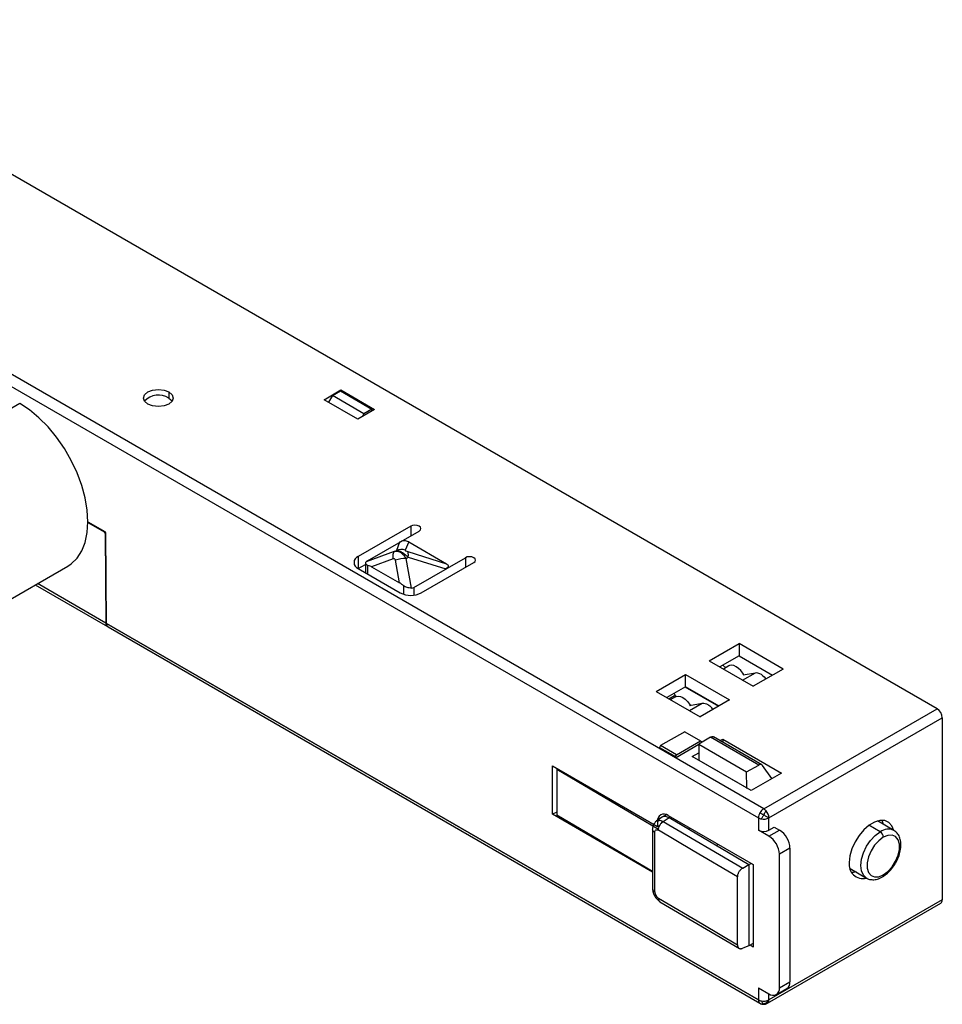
# Paper-space layout '_Isométrica' of a CAD drawing. Header units: millimetres. Extents: x -88 to 61, y -85 to 19.
# Tile 5 of 5: x -1 to 61, y -47 to 19. Entities that reach past the tile are written whole.
import ezdxf

# ---------------------------------------------------------------- set-up
doc = ezdxf.new("R2010")
doc.units = ezdxf.units.MM

psp = doc.layouts.new('_Isométrica')

# ---------------------------------------------------------------- linework, layer by layer
at = {"color": 7, "linetype": 'Continuous', "lineweight": 25}
for p, q in [((60.94, -27.423), (-19.388, 18.949)), ((49.272, -34.158), (-31.055, 12.214)), ((-31.409, 11.601), (48.919, -34.77)), ((9.232, -6.104), (9.232, -6.512)), ((19.68, -6.625), (20.811, -5.971)), ((21.942, -7.931), (19.68, -6.625)), ((20.246, -6.343), (19.982, -6.799)), ((20.246, -6.343), (20.776, -6.037)), ((22.367, -7.567), (20.246, -6.343)), ((20.776, -6.037), (22.897, -7.261)), ((20.811, -5.971), (23.074, -7.278)), ((20.811, -6.057), (20.811, -5.971)), ((-0.809, -6.88), (-9.86, -12.105)), ((23.074, -7.278), (21.942, -7.931)), ((22.897, -7.261), (22.367, -7.567)), ((22.897, -7.261), (22.897, -7.379)), ((22.264, -7.745), (22.367, -7.567)), ((3.787, -14.882), (4.87, -15.507)), ((3.788, -14.841), (4.92, -15.495)), ((25.514, -15.136), (21.978, -17.177)), ((25.514, -15.136), (25.514, -15.789)), ((4.906, -15.486), (4.87, -15.507)), ((4.99, -15.601), (4.941, -15.629)), ((4.941, -15.629), (4.987, -21.657)), ((5.036, -21.686), (4.991, -15.616)), ((22.614, -17.463), (26.079, -15.462)), ((24.765, -16.221), (24.544, -16.765)), ((25.375, -16.199), (25.147, -16.759)), ((25.375, -16.199), (27.915, -17.665)), ((21.978, -17.177), (21.978, -17.993)), ((24.403, -16.846), (22.503, -17.538)), ((24.403, -16.846), (24.544, -16.765)), ((25.205, -17.309), (25.345, -17.227)), ((25.307, -16.851), (27.915, -17.665)), ((25.345, -17.227), (27.876, -18.017)), ((-6.61, -23.042), (2.441, -17.817)), ((21.978, -17.993), (22.468, -17.711)), ((22.468, -17.608), (22.468, -18.276)), ((22.614, -17.75), (22.614, -18.361)), ((24.324, -17.338), (22.883, -17.863)), ((22.883, -17.863), (24.75, -18.94)), ((24.75, -18.94), (24.484, -17.431)), ((25.556, -19.3), (25.205, -17.309)), ((25.726, -19.259), (29.191, -17.258)), ((26.221, -19.626), (29.756, -17.585)), ((29.191, -17.258), (29.191, -17.912)), ((21.978, -17.993), (24.806, -19.626)), ((0.241, -19.087), (5.093, -21.888)), ((4.987, -21.657), (0.388, -19.002)), ((25.019, -19.137), (25.019, -19.719)), ((25.726, -19.259), (25.726, -19.782)), ((5.036, -21.686), (48.919, -47.019)), ((48.919, -47.019), (5.036, -21.686)), ((5.138, -21.914), (49.022, -47.248)), ((45.595, -24.198), (47.611, -23.035)), ((50.581, -24.749), (47.611, -23.035)), ((47.611, -23.035), (47.611, -23.865)), ((45.595, -24.198), (48.565, -25.912)), ((47.611, -23.865), (46.315, -24.613)), ((46.713, -24.662), (46.513, -24.499)), ((47.611, -23.865), (49.861, -25.164)), ((42.025, -26.259), (44.004, -25.116)), ((44.004, -25.116), (46.974, -26.831)), ((44.017, -25.94), (44.004, -25.116)), ((46.914, -24.545), (46.556, -24.752)), ((47.851, -25.5), (48.724, -24.997)), ((47.9, -25.148), (48.724, -24.997)), ((50.581, -24.749), (48.565, -25.912)), ((42.025, -26.259), (44.994, -27.974)), ((44.017, -25.94), (42.744, -26.675)), ((43.956, -25.94), (46.237, -27.257)), ((46.267, -27.239), (44.017, -25.94)), ((42.883, -26.755), (43.271, -26.535)), ((43.325, -26.617), (42.985, -26.814)), ((45.135, -27.068), (44.28, -27.238)), ((45.135, -27.068), (44.28, -27.562)), ((46.974, -26.831), (44.994, -27.974)), ((49.272, -34.158), (60.94, -27.423)), ((49.626, -34.77), (61.293, -28.035)), ((61.293, -28.035), (61.293, -40.283)), ((43.96, -28.969), (42.334, -29.908)), ((43.96, -28.969), (45.021, -29.581)), ((43.324, -30.724), (44.899, -29.815)), ((43.395, -30.52), (45.021, -29.581)), ((44.898, -29.816), (48.122, -31.677)), ((45.691, -29.339), (44.899, -29.817)), ((44.899, -29.817), (44.904, -30.876)), ((45.021, -29.581), (45.092, -29.622)), ((45.092, -29.622), (45.092, -29.701)), ((48.941, -31.215), (45.691, -29.339)), ((49.147, -31.197), (45.888, -29.316)), ((46.329, -29.571), (46.515, -29.464)), ((46.515, -29.464), (50.474, -31.75)), ((46.515, -29.464), (46.515, -29.678)), ((42.334, -29.908), (42.263, -30.03)), ((42.263, -30.03), (43.324, -30.643)), ((42.263, -30.03), (42.263, -30.112)), ((43.395, -30.52), (42.334, -29.908)), ((44.464, -30.648), (44.902, -30.395)), ((43.324, -30.643), (43.395, -30.52)), ((43.324, -30.643), (43.324, -30.724)), ((48.424, -32.934), (44.464, -30.648)), ((44.904, -30.876), (44.882, -30.889)), ((44.902, -30.875), (48.128, -32.737)), ((35.061, -34.528), (35.061, -31.262)), ((35.061, -31.262), (42.133, -35.344)), ((35.4, -31.457), (35.348, -31.492)), ((35.348, -31.492), (42.198, -35.521)), ((35.348, -31.492), (35.348, -34.594)), ((48.121, -31.677), (48.941, -31.215)), ((48.126, -32.736), (48.121, -31.677)), ((50.474, -31.75), (48.424, -32.934)), ((49.829, -32.123), (49.191, -31.238)), ((48.103, -32.748), (48.126, -32.736)), ((35.348, -34.389), (35.061, -34.528)), ((41.794, -38.415), (35.061, -34.528)), ((41.794, -38.386), (35.348, -34.594)), ((42.429, -34.718), (42.066, -34.978)), ((42.133, -35.017), (42.287, -34.928)), ((42.133, -35.017), (42.133, -35.344)), ((42.727, -34.554), (42.461, -34.698)), ((42.511, -35.008), (42.899, -34.749)), ((42.511, -35.008), (47.857, -38.152)), ((42.84, -34.609), (48.565, -37.914)), ((42.899, -34.749), (42.993, -34.698)), ((42.899, -34.749), (48.279, -37.913)), ((48.919, -34.77), (48.919, -35.587)), ((49.626, -35.587), (49.626, -34.77)), ((58.037, -35.613), (56.933, -34.976)), ((57.217, -34.932), (57.321, -35.2)), ((41.794, -35.54), (41.794, -39.541)), ((42.133, -35.344), (42.292, -35.252)), ((44.195, -35.511), (44.299, -35.452)), ((49.626, -35.995), (48.919, -35.587)), ((49.626, -35.587), (49.979, -35.383)), ((49.626, -35.995), (50.333, -35.587)), ((49.979, -35.383), (50.333, -35.587)), ((57.112, -35.705), (56.356, -35.269)), ((46.21, -36.555), (46.091, -36.627)), ((46.214, -36.557), (46.091, -36.627)), ((51.04, -36.812), (50.333, -37.22)), ((51.04, -36.812), (51.04, -45.794)), ((50.333, -46.202), (50.333, -37.22)), ((47.857, -38.152), (48.279, -37.913)), ((48.279, -37.913), (48.425, -37.833)), ((48.279, -37.913), (48.279, -43.384)), ((48.565, -37.914), (48.565, -43.467)), ((55.083, -38.18), (56.187, -38.817)), ((47.504, -43.307), (47.504, -38.727)), ((42.289, -40.408), (47.64, -43.555)), ((61.293, -40.283), (49.626, -47.019)), ((49.522, -47.248), (61.19, -40.512)), ((48.279, -43.384), (47.857, -43.546)), ((48.565, -43.216), (48.279, -43.384)), ((48.565, -43.467), (48.35, -43.342)), ((48.919, -46.202), (49.626, -46.61)), ((48.919, -46.202), (48.919, -47.019)), ((50.126, -46.66), (50.833, -46.252)), ((50.333, -46.202), (51.04, -45.794)), ((49.626, -47.019), (49.626, -46.61))]:
    psp.add_line(p, q, dxfattribs=at)
at = {"color": 7, "linetype": 'Continuous', "lineweight": 25, "flags": 128}
for points in [[(7.818, -6.921), (7.601, -6.733), (7.525, -6.512), (7.601, -6.291), (7.818, -6.104), (8.142, -5.979), (8.525, -5.935), (8.908, -5.979), (9.232, -6.104)], [(9.232, -6.104), (9.449, -6.291), (9.525, -6.512), (9.449, -6.733), (9.232, -6.921), (8.908, -7.046), (8.525, -7.09), (8.142, -7.046), (7.818, -6.921)], [(9.232, -6.512), (9.449, -6.7), (9.461, -6.717)], [(2.441, -17.817), (2.665, -17.668), (3.058, -17.289), (3.372, -16.806), (3.601, -16.229), (3.741, -15.569), (3.788, -14.841), (3.741, -14.058), (3.601, -13.238), (3.372, -12.396), (3.058, -11.55), (2.665, -10.717), (2.201, -9.914), (1.676, -9.157), (1.101, -8.462), (0.486, -7.842), (-0.155, -7.312), (-0.809, -6.88)], [(26.079, -15.462), (26.166, -15.387), (26.196, -15.299), (26.166, -15.211), (26.079, -15.136), (25.949, -15.086), (25.796, -15.068), (25.643, -15.086), (25.514, -15.136)], [(29.756, -17.585), (29.843, -17.51), (29.873, -17.422), (29.843, -17.333), (29.756, -17.258), (29.626, -17.208), (29.473, -17.191), (29.32, -17.208), (29.191, -17.258)], [(47.926, -25.144), (47.859, -25.034), (47.724, -24.856), (47.573, -24.708), (47.414, -24.595), (47.255, -24.524), (47.104, -24.499), (46.969, -24.52), (46.914, -24.545)], [(43.325, -26.617), (43.38, -26.592), (43.515, -26.57), (43.666, -26.596), (43.825, -26.667), (43.984, -26.779), (44.135, -26.928), (44.27, -27.105), (44.343, -27.226)], [(49.022, -34.422), (49.05, -34.438), (49.08, -34.455), (49.11, -34.473), (49.141, -34.491), (49.173, -34.509), (49.206, -34.528), (49.239, -34.547), (49.272, -34.566)], [(49.272, -34.566), (49.294, -34.529), (49.315, -34.493), (49.336, -34.456), (49.356, -34.421), (49.376, -34.387), (49.395, -34.354), (49.413, -34.322), (49.43, -34.293)], [(49.114, -34.84), (49.131, -34.811), (49.15, -34.779), (49.169, -34.746), (49.188, -34.712), (49.209, -34.676), (49.23, -34.64), (49.251, -34.603), (49.272, -34.566)], [(49.272, -34.566), (49.324, -34.596), (49.375, -34.626), (49.424, -34.654), (49.471, -34.681), (49.516, -34.707), (49.557, -34.731), (49.594, -34.752), (49.626, -34.77)], [(58.028, -35.608), (57.902, -35.301), (57.694, -35.073), (57.419, -34.951), (57.095, -34.941), (56.739, -35.046), (56.372, -35.257), (56.016, -35.564), (55.692, -35.948), (55.418, -36.387), (55.209, -36.855), (55.079, -37.326), (55.035, -37.772)], [(41.937, -39.743), (41.937, -37.503), (41.937, -35.742)], [(47.504, -38.727), (44.525, -36.975), (42.185, -35.599)], [(56.18, -38.814), (55.979, -38.625), (55.848, -38.336), (55.804, -37.97), (55.848, -37.554), (55.979, -37.114), (56.187, -36.681), (56.458, -36.285), (56.773, -35.952), (57.112, -35.705)], [(57.324, -36.072), (57.015, -36.302), (56.731, -36.615), (56.496, -36.987), (56.327, -37.387), (56.239, -37.784), (56.239, -38.144), (56.327, -38.439), (56.496, -38.645), (56.731, -38.744), (57.015, -38.73), (57.324, -38.603)], [(57.324, -38.603), (57.633, -38.374), (57.916, -38.06), (58.152, -37.688), (58.321, -37.288), (58.409, -36.892), (58.409, -36.531), (58.321, -36.236), (58.152, -36.031), (57.916, -35.931), (57.633, -35.945), (57.324, -36.072)], [(55.486, -38.4), (55.309, -38.439), (55.187, -38.448)], [(42.185, -40.179), (45.164, -41.931), (47.504, -43.307)]]:
    psp.add_lwpolyline(points, dxfattribs=at)
at = {"color": 7, "linetype": 'Continuous', "lineweight": 25}
for centre, radius, start, end in [((8.534, -7.601), 1.293, 57.29659, 136.86801), ((4.787, -15.636), 0.154, 2.91806, 57.37063), ((4.837, -15.624), 0.154, 2.91806, 57.37063), ((22.133, -17.585), 0.437, 110.78342, 249.21658), ((24.852, -17.512), 0.809, 68.64019, 112.4501), ((25.143, -19.137), 1.829, 88.08593, 111.13359), ((25.514, -18.261), 1.537, 242.60967, 297.39033), ((60.526, -28.07), 0.768, 2.60548, 57.39452), ((49.64, -34.795), 0.721, 148.85627, 178.0435), ((49.654, -34.77), 0.721, 121.95467, 151.14439), ((48.948, -34.7), 0.632, 40.19157, 59.08666), ((48.853, -34.808), 0.774, 2.74915, 41.72773), ((42.564, -34.947), 0.437, 50.79671, 189.21404), ((49.226, -34.218), 0.632, 240.91863, 259.81025), ((49.272, -34.082), 0.774, 258.27358, 297.24725), ((49.272, -34.905), 0.769, 242.60967, 297.39033), ((49.505, -36.882), 1.537, 2.60548, 57.39452), ((57.648, -36.405), 0.881, 63.32904, 127.43396), ((56.863, -36.093), 0.461, 2.60548, 57.39452), ((48.798, -37.29), 1.537, 2.60548, 57.39452), ((55.936, -37.931), 0.915, 169.99733, 284.93645), ((57.174, -38.618), 0.151, 305.70656, 5.61964), ((61.048, -40.31), 0.246, 305.01333, 6.29885), ((49.902, -46.272), 0.437, 230.79671, 9.21404), ((50.564, -45.854), 0.48, 304.05635, 7.25583), ((49.169, -47.043), 0.252, 174.38458, 234.30324), ((49.226, -46.466), 0.632, 240.91863, 259.81025), ((49.272, -46.33), 0.774, 258.27358, 297.24725), ((49.152, -46.759), 0.54, 282.87255, 331.30671), ((49.377, -47.044), 0.25, 305.55185, 5.76033), ((49.272, -46.815), 0.5, 240.00269, 299.99731), ((49.199, -46.934), 0.36, 240.70648, 281.83814), ((49.526, -46.921), 0.445, 202.13759, 235.20529), ((49.346, -47.17), 0.137, 237.62852, 278.94539)]:
    psp.add_arc(centre, radius, start, end, dxfattribs=at)
for points, knots in [([(25.375, -16.199), (25.287, -16.148), (25.185, -16.122), (24.974, -16.129), (24.865, -16.163), (24.765, -16.221)], [0, 0, 0, 0, 0.5, 0.5, 1, 1, 1, 1]), ([(24.403, -16.846), (24.363, -16.881), (24.332, -16.946), (24.304, -17.12), (24.307, -17.228), (24.324, -17.338)], [0, 0, 0, 0, 0.5, 0.5, 1, 1, 1, 1]), ([(25.205, -17.309), (25.156, -17.228), (25.1, -17.151), (24.972, -17.018), (24.902, -16.961), (24.756, -16.877), (24.68, -16.849), (24.536, -16.826), (24.466, -16.829), (24.403, -16.846)], [0, 0, 0, 0, 0.25, 0.25, 0.5, 0.5, 0.75, 0.75, 1, 1, 1, 1]), ([(24.544, -16.765), (24.583, -16.76), (24.633, -16.766), (24.753, -16.801), (24.825, -16.833), (24.978, -16.921), (25.058, -16.977), (25.209, -17.098), (25.281, -17.163), (25.345, -17.227)], [0, 0, 0, 0, 0.25, 0.25, 0.5, 0.5, 0.75, 0.75, 1, 1, 1, 1]), ([(25.147, -16.759), (25.145, -16.763), (25.146, -16.769), (25.157, -16.783), (25.168, -16.792), (25.217, -16.82), (25.265, -16.838), (25.307, -16.851)], [0, 0, 0, 0, 0.25, 0.25, 0.5, 0.5, 1, 1, 1, 1]), ([(25.345, -17.227), (25.355, -17.141), (25.357, -17.061), (25.344, -16.931), (25.329, -16.882), (25.307, -16.851)], [0, 0, 0, 0, 0.5, 0.5, 1, 1, 1, 1]), ([(22.503, -17.538), (22.495, -17.546), (22.478, -17.562), (22.467, -17.591), (22.466, -17.621), (22.48, -17.662), (22.521, -17.713), (22.583, -17.737), (22.614, -17.75)], [0, 0, 0, 0, 0.130985, 0.25769, 0.381731, 0.504829, 0.754319, 1, 1, 1, 1]), ([(22.614, -17.75), (22.661, -17.764), (22.75, -17.792), (22.841, -17.84), (22.883, -17.863)], [0, 0, 0, 0, 0.531594, 1, 1, 1, 1]), ([(24.484, -17.431), (24.477, -17.393), (24.459, -17.359), (24.399, -17.324), (24.36, -17.325), (24.324, -17.338)], [0, 0, 0, 0, 0.5, 0.5, 1, 1, 1, 1]), ([(27.915, -17.665), (28.003, -17.716), (28.049, -17.775), (28.036, -17.897), (27.976, -17.959), (27.876, -18.017)], [0, 0, 0, 0, 0.5, 0.5, 1, 1, 1, 1]), ([(25.019, -19.137), (24.973, -19.099), (24.884, -19.024), (24.794, -18.968), (24.75, -18.94)], [0, 0, 0, 0, 0.519737, 1, 1, 1, 1]), ([(25.556, -19.3), (25.466, -19.304), (25.365, -19.293), (25.176, -19.237), (25.087, -19.193), (25.019, -19.137)], [0, 0, 0, 0, 0.5, 0.5, 1, 1, 1, 1]), ([(4.987, -21.657), (4.992, -21.713), (5.002, -21.817), (5.067, -21.86), (5.097, -21.88)], [0, 0, 0, 0, 0.540662, 1, 1, 1, 1]), ([(5.146, -21.908), (5.137, -21.906), (5.093, -21.895), (5.051, -21.815), (5.041, -21.728), (5.036, -21.686)], [0, 0, 0, 0, 0.125213, 0.579639, 1, 1, 1, 1]), ([(43.235, -26.391), (43.235, -26.392), (43.282, -26.454), (43.317, -26.525), (43.351, -26.595)], [0, 0, 0, 0, 0.0150892, 1, 1, 1, 1]), ([(45.857, -27.476), (45.845, -27.458), (45.782, -27.364), (45.636, -27.233), (45.436, -27.102), (45.31, -27.078), (45.246, -27.066)], [0, 0, 0, 0, 0.074148, 0.382765, 0.691383, 1, 1, 1, 1]), ([(45.691, -29.339), (45.717, -29.326), (45.771, -29.299), (45.842, -29.291), (45.872, -29.316), (45.883, -29.325)], [0, 0, 0, 0, 0.366294, 0.745304, 1, 1, 1, 1]), ([(49.191, -31.238), (49.167, -31.205), (49.13, -31.182), (49.04, -31.174), (48.989, -31.188), (48.941, -31.215)], [0, 0, 0, 0, 0.5, 0.5, 1, 1, 1, 1]), ([(42.124, -34.96), (42.08, -34.982), (41.984, -35.03), (41.895, -35.153), (41.823, -35.31), (41.79, -35.433), (41.798, -35.518), (41.799, -35.531)], [0, 0, 0, 0, 0.223807, 0.487185, 0.649806, 0.943261, 1, 1, 1, 1]), ([(42.071, -34.985), (42.077, -34.977), (42.124, -34.918), (42.281, -34.907), (42.434, -34.974), (42.511, -35.008)], [0, 0, 0, 0, 0.066423, 0.533211, 1, 1, 1, 1]), ([(42.185, -35.599), (42.185, -35.548), (42.194, -35.493), (42.224, -35.386), (42.247, -35.329), (42.308, -35.218), (42.345, -35.164), (42.426, -35.073), (42.469, -35.036), (42.511, -35.008)], [0, 0, 0, 0, 0.25, 0.25, 0.5, 0.5, 0.75, 0.75, 1, 1, 1, 1]), ([(42.434, -34.725), (42.44, -34.717), (42.491, -34.654), (42.656, -34.643), (42.818, -34.714), (42.899, -34.749)], [0, 0, 0, 0, 0.066423, 0.533211, 1, 1, 1, 1]), ([(41.937, -35.742), (41.9, -35.714), (41.825, -35.658), (41.785, -35.579), (41.797, -35.538), (41.799, -35.531)], [0, 0, 0, 0, 0.459389, 0.918778, 1, 1, 1, 1]), ([(41.937, -35.742), (41.937, -35.702), (41.945, -35.667), (41.971, -35.612), (41.989, -35.592), (42.031, -35.569), (42.057, -35.562), (42.117, -35.567), (42.151, -35.579), (42.185, -35.599)], [0, 0, 0, 0, 0.25, 0.25, 0.5, 0.5, 0.75, 0.75, 1, 1, 1, 1]), ([(57.262, -38.741), (57.322, -38.703), (57.494, -38.595), (57.761, -38.352), (58.04, -38.004), (58.266, -37.61), (58.427, -37.192), (58.512, -36.773), (58.511, -36.386), (58.427, -36.056), (58.275, -35.788), (58.12, -35.674), (58.045, -35.619)], [0, 0, 0, 0, 0.058702, 0.167556, 0.276048, 0.384308, 0.492906, 0.602371, 0.713484, 0.814717, 0.910162, 1, 1, 1, 1]), ([(47.857, -38.152), (47.842, -38.162), (47.81, -38.181), (47.764, -38.217), (47.713, -38.264), (47.658, -38.325), (47.605, -38.401), (47.56, -38.483), (47.529, -38.566), (47.507, -38.649), (47.505, -38.701), (47.504, -38.727)], [0, 0, 0, 0, 0.0822108, 0.165347, 0.2506399, 0.3730121, 0.5005764, 0.6222644, 0.7498364, 0.8735969, 1, 1, 1, 1]), ([(56.179, -38.811), (56.18, -38.813), (56.259, -38.879), (56.466, -38.928), (56.771, -38.935), (57.041, -38.858), (57.203, -38.772), (57.262, -38.741)], [0, 0, 0, 0, 0.006266, 0.283568, 0.555947, 0.838913, 1, 1, 1, 1]), ([(41.797, -39.542), (41.796, -39.545), (41.785, -39.583), (41.826, -39.659), (41.9, -39.715), (41.937, -39.743)], [0, 0, 0, 0, 0.043808, 0.521904, 1, 1, 1, 1]), ([(41.794, -39.541), (41.796, -39.582), (41.8, -39.662), (41.841, -39.83), (41.93, -40.038), (42.064, -40.221), (42.187, -40.341), (42.255, -40.385), (42.289, -40.408)], [0, 0, 0, 0, 0.131501, 0.260307, 0.499692, 0.739221, 0.868222, 1, 1, 1, 1]), ([(41.937, -39.743), (41.937, -39.819), (41.965, -39.911), (42.032, -40.031), (42.06, -40.068), (42.12, -40.133), (42.152, -40.159), (42.185, -40.179)], [0, 0, 0, 0, 0.5, 0.5, 0.75, 0.75, 1, 1, 1, 1]), ([(42.293, -40.399), (42.281, -40.395), (42.238, -40.38), (42.198, -40.302), (42.19, -40.22), (42.185, -40.179)], [0, 0, 0, 0, 0.173882, 0.584936, 1, 1, 1, 1]), ([(47.504, -43.307), (47.504, -43.323), (47.505, -43.356), (47.515, -43.401), (47.531, -43.449), (47.56, -43.497), (47.603, -43.536), (47.657, -43.562), (47.718, -43.573), (47.786, -43.569), (47.833, -43.553), (47.857, -43.546)], [0, 0, 0, 0, 0.081906, 0.16476, 0.249805, 0.37193, 0.499402, 0.621172, 0.748999, 0.873133, 1, 1, 1, 1])]:
    psp.add_open_spline(points, degree=3, knots=knots, dxfattribs=at)
for points in [[(22.614, -17.463), (22.566, -17.49), (22.528, -17.516), (22.503, -17.538)], [(25.556, -19.3), (25.619, -19.301), (25.678, -19.286), (25.726, -19.259)], [(48.724, -24.997), (48.8, -24.982), (48.891, -25), (48.985, -25.049)], [(48.985, -25.049), (49.129, -25.111), (49.277, -25.232), (49.401, -25.389)], [(45.246, -27.066), (45.207, -27.06), (45.17, -27.061), (45.135, -27.068)]]:
    psp.add_open_spline(points, degree=3, dxfattribs=at)

doc.saveas('drawing.dxf')
